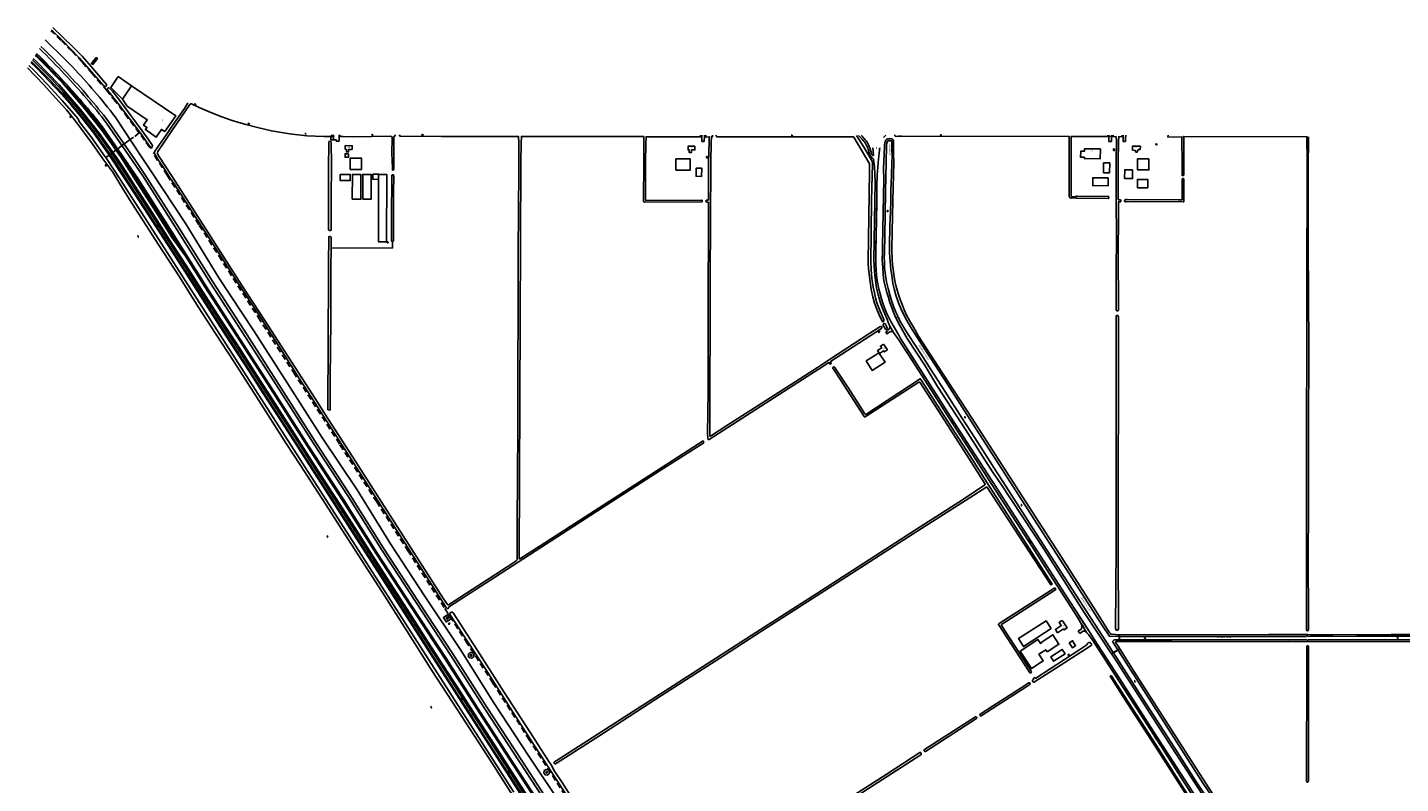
# Model space of a CAD drawing. Extents: x 168875 to 176000, y 513888 to 528000.
# Tile 11 of 106: x 170476 to 172644, y 517019 to 518213. Entities that reach past the tile are written whole.
import ezdxf

# ---------------------------------------------------------------- set-up
doc = ezdxf.new("R2010")
doc.units = 0
doc.header["$MEASUREMENT"] = 0
doc.linetypes.add('LP', pattern=[14, 9, -5])
doc.layers.get('0').update_dxf_attribs({"linetype": 'CONTINUOUS'})
for name, color, linetype in [('BIJGEBOUW', 12, 'CONTINUOUS'), ('DAKRAND', 10, 'CONTINUOUS'), ('HOOFDGEBOUW', 1, 'CONTINUOUS'), ('HUISNUMMER', 7, 'CONTINUOUS'), ('INSTEEK_SLOOT', 72, 'CONTINUOUS'), ('KANT_VERHARDING', 252, 'CONTINUOUS'), ('KANT_WATER', 140, 'CONTINUOUS'), ('KANTONVERHARD', 254, 'CONTINUOUS'), ('KUNSTWERK', 12, 'CONTINUOUS'), ('OVERIGOPSTAL', 12, 'CONTINUOUS'), ('RASTER', 34, 'CONTINUOUS'), ('SEMANTIEK', 140, 'CONTINUOUS'), ('sluitlijn_verharding', 7, 'CONTINUOUS'), ('STRAATNAAM', 7, 'CONTINUOUS'), ('TALUD', 34, 'CONTINUOUS'), ('WATERLOOPNAAM', 7, 'CONTINUOUS')]:
    doc.layers.add(name, color=color, linetype=linetype)
doc.styles.add('ISOCP', font='ISOCP.shx', dxfattribs={"height": 1.8})

# ---------------------------------------------------------------- blocks, each defined once
blk = doc.blocks.new('S04')
at = {"color": 0}
for p, q in [((0, 0.5), (0.5, 0.5)), ((0, 0.3), (1, 0.3)), ((0, 0), (0.5, 0)), ((0, -0.3), (1, -0.3)), ((0, -0.5), (0.5, -0.5))]:
    blk.add_line(p, q, dxfattribs=at)
blk = doc.blocks.new('S05')
at = {"color": 0}
for p, q in [((0.1, 0.3), (0.4, 0.6)), ((0.1, -0.2), (0.4, 0.1)), ((0.4, 0.6), (0.7, 0.7)), ((0.4, 0.1), (0.7, 0.2)), ((0.7, 0.7), (1, 0.6)), ((0.7, 0.2), (1, 0.1)), ((1, 0.6), (1.3, 0.4)), ((1, 0.1), (1.4, -0.1)), ((1.3, 0.4), (1.7, 0.1)), ((1.7, 0.1), (2, 0)), ((2, 0), (2.3, 0.2)), ((2.3, 0.2), (2.6, 0.4)), ((1.4, -0.1), (1.7, -0.4)), ((1.7, -0.4), (2, -0.5)), ((2, -0.5), (2.3, -0.3)), ((2.3, -0.3), (2.6, -0.1))]:
    blk.add_line(p, q, dxfattribs=at)
blk = doc.blocks.new('S012')
at = {"color": 0}
for p, q in [((1.2, 2), (0, 0)), ((1.2, -2), (0, 0)), ((1.4, 0), (0.2, 2)), ((1.4, 0), (0.2, -2))]:
    blk.add_line(p, q, dxfattribs=at)
blk = doc.blocks.new('S014')
at = {"color": 0}
for p, q in [((0, -0.8), (4.2, 1.7)), ((0, 0.6), (1.8, 1.7)), ((5.1, -1.5), (0, 1.4)), ((2.6, -1.5), (0, 0)), ((1.1, -1.5), (6.1, 1.4)), ((6.1, -0.8), (1.9, 1.7)), ((3.5, -1.5), (6.1, 0)), ((6.1, 0.7), (4.4, 1.7))]:
    blk.add_line(p, q, dxfattribs=at)

msp = doc.modelspace()

# ---------------------------------------------------------------- linework, layer by layer
at = {"layer": 'BIJGEBOUW'}
for points in [[(170584.187, 518165.282), (170586.056, 518163.753), (170578.614, 518154.309), (170576.62, 518155.795), (170584.187, 518165.282)], [(170982.883, 518013.11), (170982.832, 518007.819), (170977.332, 518007.843), (170977.364, 518013.246), (170982.883, 518013.11)], [(171499.933, 518005.362), (171499.933, 517987.622), (171522.183, 517987.622), (171522.183, 518005.362), (171499.933, 518005.362)], [(172185.067, 517998.87), (172175.33, 517998.87), (172175.33, 517983.33), (172184.973, 517983.33), (172185.067, 517998.87)], [(172246.885, 518005.401), (172246.885, 517987.661), (172229.025, 517987.661), (172229.025, 518005.401), (172246.885, 518005.401)], [(171045.1, 517874.4), (171043.8, 517874.4), (171043.8, 517872.7), (171045, 517872.7), (171045.1, 517874.4)], [(172121.291, 517240.842), (172126.092, 517233.112), (172131.248, 517236.314), (172126.447, 517244.044), (172121.291, 517240.842)]]:
    msp.add_lwpolyline(points, dxfattribs=at)
at = {"layer": 'DAKRAND'}
for points in [[(171540.6, 517990.4), (171531.8, 517990.5), (171531.6, 517977.7), (171540.5, 517977.6), (171540.6, 517990.4)], [(170969.79, 517980.731), (170969.745, 517970.983), (170985.574, 517970.939), (170985.558, 517980.765), (170969.79, 517980.731)], [(170985.59, 517988.321), (171003.44, 517988.28)], [(170988.753, 517941.691), (171002.275, 517941.439), (171002.38, 517980.461), (170988.891, 517980.542), (170988.753, 517941.691)], [(171005.123, 517941.351), (171018.461, 517941.446), (171018.384, 517980.602), (171005.209, 517980.583), (171005.123, 517941.351)], [(171030.143, 517972.902), (171021.095, 517972.966), (171021.092, 517981.005), (171030.275, 517981.074), (171030.275, 517980.674)], [(171030.143, 517972.902), (171029.893, 517874.301), (171042.76, 517874.387), (171043.02, 517980.669), (171030.275, 517980.674)], [(171030.275, 517980.674), (171030.163, 517980.674), (171030.143, 517972.902)], [(172182.8, 517975.4), (172182.7, 517962.9), (172158.2, 517963), (172158.3, 517975.5), (172182.8, 517975.4)], [(172221.3, 517988), (172208.8, 517988.1), (172208.7, 517974.2), (172221.2, 517974.1), (172221.3, 517988)], [(172245.2, 517959.7), (172245.1, 517972.8), (172229, 517972.7), (172229, 517959.7), (172245.2, 517959.7)], [(172092.7, 517263.3), (172084.6, 517275.8), (172040.9, 517247.5), (172048.9, 517235), (172092.7, 517263.3)], [(172114.6, 517223.7), (172110.2, 517230.5), (172092, 517218.7), (172096.5, 517211.8), (172114.6, 517223.7)]]:
    msp.add_lwpolyline(points, dxfattribs=at)
at = {"layer": 'HOOFDGEBOUW'}
for points in [[(170625.842, 518099.706), (170607.368, 518118.096), (170619.066, 518135.062), (170640.106, 518120.662)], [(170640.106, 518120.662), (170625.842, 518099.706)], [(170625.842, 518099.706), (170633.328, 518088.561), (170664.924, 518067.054), (170659.014, 518058.374), (170664.306, 518054.773), (170661.998, 518051.384), (170679.07, 518039.764), (170687.284, 518051.833), (170692.576, 518048.232), (170709.712, 518073.281), (170640.106, 518120.662)], [(170988.532, 518020.155), (170982.832, 518020.227), (170982.782, 518016.109), (170979.392, 518016.151), (170979.442, 518020.269), (170977.532, 518020.292), (170977.604, 518026.151), (170988.606, 518025.994), (170988.532, 518020.155)], [(171529.994, 518025.205), (171529.98, 518019.365), (171524.28, 518019.377), (171524.274, 518015.258), (171520.884, 518015.264), (171520.89, 518019.382), (171518.982, 518019.385), (171518.99, 518025.244), (171529.994, 518025.205)], [(172170.334, 518021.094), (172170.21, 518005.514), (172145.152, 518005.712), (172145.168, 518007.652), (172139.138, 518007.697), (172139.208, 518017.207), (172145.258, 518017.164), (172145.286, 518021.304), (172170.334, 518021.094)], [(172192.904, 518020.83), (172191.304, 518020.83), (172191.304, 518018.28), (172192.904, 518018.28), (172192.904, 518020.83)], [(172230.23, 518018.593), (172230.262, 518020.233), (172233.382, 518020.171), (172233.478, 518025.03), (172230.338, 518025.093), (172230.34, 518025.193), (172221.222, 518025.39), (172221.078, 518018.802)], [(172230.23, 518018.593), (172229.196, 518018.617), (172229.15, 518016.577), (172228.182, 518015.608), (172226.55, 518015.645), (172225.627, 518016.658), (172225.674, 518018.697), (172221.078, 518018.802)], [(170985.59, 517988.321), (170985.59, 518006.2), (171003.44, 518006.2), (171003.44, 517988.28)], [(171548.193, 518009.028), (171549.643, 518009.029)], [(171548.193, 518009.028), (171548.197, 518007.091), (171549.652, 518007.099)], [(171549.652, 518007.099), (171549.643, 518009.029)], [(171822.006, 517731.863), (171821.316, 517732.937), (171819.718, 517731.91), (171820.41, 517730.835), (171822.006, 517731.863)], [(171827.834, 517712.789), (171822.929, 517709.601), (171824.934, 517706.516), (171818.544, 517702.364), (171821.487, 517697.836), (171827.876, 517701.988), (171828.928, 517700.369), (171833.833, 517703.557), (171827.834, 517712.789)], [(171815.48, 517695.677), (171820.608, 517698.989), (171830.298, 517684.034), (171810.122, 517671.003), (171800.454, 517685.973), (171815.48, 517695.677)], [(171140.584, 517279.587), (171139.204, 517281.735), (171137.016, 517280.342), (171138.39, 517278.203), (171140.584, 517279.587)], [(172111.878, 517262.8), (172102.671, 517256.744), (172099.237, 517261.966), (172108.443, 517268.022), (172106.63, 517270.779), (172106.714, 517270.834), (172105.07, 517273.332), (172108.471, 517275.568), (172109.758, 517275.656), (172110.878, 517275.057), (172111.565, 517274.013), (172111.647, 517274.067)], [(172111.878, 517262.8), (172112.902, 517261.189), (172117.844, 517264.336), (172111.647, 517274.067)], [(171140.513, 517271.515), (171141.745, 517272.316), (171142.703, 517270.817), (171141.47, 517270.014), (171140.513, 517271.515)], [(172086.202, 517226.583), (172104.9, 517238.623), (172095.302, 517253.53), (172076.604, 517241.489)], [(172076.604, 517241.489), (172077.261, 517240.473), (172075.968, 517239.637), (172071.726, 517246.193), (172043.468, 517227.908), (172061.395, 517200.204), (172080.116, 517212.319), (172073.19, 517223.022), (172083.986, 517230.008), (172086.202, 517226.583)], [(172121.344, 517221.833), (172120.628, 517222.892), (172119.054, 517221.828), (172119.77, 517220.769), (172121.344, 517221.833)]]:
    msp.add_lwpolyline(points, dxfattribs=at)
at = {"layer": 'INSTEEK_SLOOT'}
for p, q in [((171563.693, 518042.456), (171563.75, 518040.12)), ((171563.75, 518040.12), (171765.298, 518039.972))]:
    msp.add_line(p, q, dxfattribs=at)
for points in [[(170513.378, 518209.147), (170530.4, 518192.798), (170557.37, 518164.875), (170595.888, 518121.243), (170597.705, 518119.559), (170598.953, 518119.474), (170599.997, 518119.923), (170600.763, 518120.903), (170600.288, 518122.942), (170573.173, 518155.034), (170561.98, 518167.321), (170547.223, 518182.388), (170515.654, 518212.773)], [(170672.442, 518024.349), (170671.527, 518023.856), (170669.925, 518023.969), (170667.476, 518026.934), (170655.659, 518043.975), (170618.374, 518093.35), (170602.171, 518113.97), (170601.796, 518115.159), (170602.274, 518116.234), (170603.578, 518117.183), (170604.557, 518117.292), (170605.737, 518116.309), (170609.72, 518111.961), (170621.005, 518098.202), (170648.03, 518061.642), (170656.585, 518049.607), (170666.383, 518036.17), (170672.931, 518026.334), (170672.442, 518024.349)], [(170729.089, 518093.787), (170728.618, 518092.737), (170723.631, 518084.861), (170704.568, 518057.758), (170695.212, 518043.592), (170676.692, 518017.308), (170676.005, 518015.999), (170675.835, 518015.395)], [(170702.866, 517978.781), (170683.069, 518009.416), (170680.931, 518013.423), (170680.777, 518014.913), (170681.527, 518016.93), (170704.442, 518051.081), (170732.101, 518091.275), (170733.228, 518092.169), (170734.52, 518092.096), (170736.791, 518091.204), (170746.961, 518086.193), (170761.683, 518080.134), (170781.203, 518072.295), (170799.01, 518065.947), (170820.315, 518059.567), (170839.066, 518054.675), (170860.989, 518049.663), (170889.404, 518044.931), (170916.639, 518041.754), (170943.998, 518040.672), (170954.056, 518040.429), (170955.542, 518041.205), (170956.208, 518042.969), (170956.209, 518043.139)], [(170951.112, 517913.65), (170951.145, 517950.225), (170951.344, 518000), (170951.467, 518019.835), (170951.639, 518032.351), (170952.075, 518032.888), (170953.644, 518033.154), (170954.91, 518032.865), (170955.362, 518032.106), (170955.814, 517995.435), (170955.437, 517943.89), (170955.318, 517912.321)], [(171056.47, 518043.098), (171056.435, 518042.404), (171055.822, 518041.199), (171054.701, 518040.731), (171054.331, 518039.788), (171054.319, 518000), (171054.205, 517989.573), (171053.823, 517987.734), (171053.053, 517987.131), (171052.291, 517987.436), (171051.979, 517988.371), (171051.605, 518004.414), (171051.207, 518012.845), (171051.709, 518039.56), (171050.168, 518040.687), (171049.025, 518040.963), (170989.678, 518040.194), (170974.118, 518040.427), (170971.155, 518040.584), (170969.521, 518041.308), (170968.933, 518042.33), (170968.85, 518043.134)], [(171063.302, 518043.096), (171063.215, 518042.27), (171063.828, 518041.238), (171065.168, 518040.908), (171129.398, 518040.748)], [(171129.398, 518040.748), (171251.05, 518040.63), (171251.73, 518030.72)], [(171255.61, 518029.81), (171255.81, 518040.66), (171449.05, 518040.51), (171448.94, 518029.1)], [(171452.36, 518028.77), (171452.81, 518040.04), (171513.42, 518039.89), (171539, 518040.27)], [(171538.808, 518042.496), (171539, 518040.27)], [(171546.907, 518042.481), (171547.24, 518039.58)], [(171547.24, 518039.58), (171552.44, 518040.033), (171552.509, 518030.945)], [(171555.81, 518030.97), (171555.94, 518040.06), (171557.84, 518040.18), (171557.879, 518042.463)], [(171779.63, 518039.939), (171765.298, 518039.972)], [(171780.894, 518039.244), (171779.63, 518039.939)], [(171805.342, 517998.234), (171780.894, 518039.244)], [(171808.531, 518004.212), (171796.418, 518024.637), (171785.102, 518042.194)], [(171834.127, 518033.79), (171832.578, 518028.028)], [(171841.149, 518033.573), (171834.127, 518033.79)], [(171834.843, 518037.047), (171840.472, 518036.817)], [(171841.112, 518021.568), (171841.149, 518033.573)], [(171850.183, 518040.781), (171846.189, 518040.92)], [(171852.223, 518041.311), (171850.183, 518040.781)], [(171856.777, 518041.274), (171852.223, 518041.311)], [(171856.777, 518041.274), (172121.24, 518040.68), (172121.21, 518031.38)], [(172124.02, 518029.08), (172124.24, 518040.76), (172141.42, 518040.37), (172181.86, 518040.75)], [(172181.86, 518040.75), (172181.928, 518042.639)], [(172190.458, 518042.625), (172190.51, 518040.41)], [(172190.51, 518040.41), (172195.27, 518040.2), (172195.66, 518034.15)], [(172195.5, 518000), (172195.66, 518034.15)], [(172198.5, 518000), (172199.14, 518032.93)], [(172199.14, 518032.93), (172199.33, 518040.28), (172204.86, 518040.51)], [(172204.86, 518040.51), (172204.769, 518042.604)], [(172299.2, 518034.78), (172299.01, 518040.13), (172277.11, 518039.65), (172277.273, 518042.498)], [(172299.2, 518034.78), (172299.6, 518000)], [(172302, 518000), (172302.03, 518033.14)], [(172302.03, 518033.14), (172302.03, 518040.64), (172496.63, 518040.24), (172496.32, 518029.66)], [(172498.96, 518029.13), (172499.114, 518039.775)], [(170699.968, 517976.478), (170689.243, 517993.341), (170682.266, 518003.639), (170676.121, 518013.945), (170675.835, 518015.395)], [(171251.5, 518000), (171251.73, 518030.72)], [(171254.9, 518000), (171255.61, 518029.81)], [(171448.94, 518029.1), (171449.2, 518000)], [(171451.9, 518000), (171452.36, 518028.77)], [(171551.6, 518000), (171552.509, 518030.945)], [(171555.1, 518000), (171555.81, 518030.97)], [(171827.888, 517989.6), (171829.136, 518024.975)], [(171832.578, 518028.028), (171832.384, 518022.141)], [(171843.745, 518032.171), (171843.542, 518012.292)], [(171844, 518000), (171843.542, 518012.292)], [(172121.21, 518031.38), (172121, 517999.993)], [(172124.02, 518029.08), (172124, 518000)], [(172496.32, 518029.66), (172497, 518011.1), (172497, 518000)], [(172498.8, 518000), (172498.96, 518029.13)], [(171251.5, 518000), (171251.6, 517987), (171250.9, 517858.8), (171250, 517578.6), (171249.2, 517428.6), (171249.1, 517372), (171247.5, 517370.4), (171242.5, 517366.5), (171140.7, 517300.7), (171139.8, 517300.7), (171138.9, 517301.4), (171132.8, 517310.4), (171043.7, 517449.2), (170989.4, 517534.1), (170955.6, 517586.4), (170955.362, 517586.836)], [(171544.14, 517556.978), (171542.917, 517559.697), (171285.4, 517393.8), (171253.3, 517373.3), (171252.7, 517373.3), (171252.3, 517373.9), (171252.2, 517375.8), (171253.624, 517750), (171254.9, 518000)], [(171451.9, 518000), (171451.7, 517941.2), (171451.7, 517940.2), (171451.9, 517939.8), (171452.1, 517939.7), (171540.1, 517939.9), (171540.6, 517940), (171541.1, 517939.8), (171541.2, 517939.3), (171541.2, 517938.4), (171541.1, 517937.6), (171540.8, 517937.3), (171449.9, 517937.1), (171449.5, 517937.3), (171449.2, 517937.6), (171448.9, 517938.8), (171449.2, 518000)], [(171551.6, 518000), (171551.2, 517940.7), (171550.9, 517940.2), (171548.5, 517940.2), (171548, 517940.1), (171547.5, 517939.7), (171547.2, 517939), (171547.3, 517937.8), (171547.4, 517937.6), (171547.9, 517937.2), (171548.2, 517937.1), (171550.7, 517937), (171551.1, 517936.7), (171551.2, 517936.4), (171551.5, 517906.3), (171551.4, 517848.9), (171550.8, 517834.5), (171550.8, 517750), (171550.6, 517637.7), (171549.912, 517570.879)], [(171555.1, 518000), (171554.7, 517905.3), (171554.1, 517817.7), (171553.2, 517569.2), (171553.4, 517567.7), (171553.9, 517567.1), (171554.6, 517567.1), (171556.3, 517568.1), (171580.4, 517584.1), (171654.8, 517631.7), (171723.4, 517675.9), (171742.7, 517688.6), (171806.3, 517729.9), (171821.9, 517739.8), (171823.3, 517740.6), (171824.2, 517740.5), (171825, 517740), (171825.3, 517738.8), (171825.1, 517737.7), (171824.4, 517737.1), (171744, 517685.1), (171743.9, 517684.7), (171744.7, 517683.6), (171745.1, 517682.4), (171744.8, 517681.3), (171743.9, 517680.9), (171742.9, 517681.3), (171741.6, 517683.4), (171741.2, 517683.5), (171724.5, 517672.8), (171707.4, 517661.6), (171552.169, 517562.124), (171550.631, 517562.124), (171550.155, 517564.676), (171549.912, 517570.879)], [(171805.828, 517996.984), (171805.342, 517998.234)], [(171805.656, 517985.436), (171805.828, 517996.984)], [(171809.962, 517979.058), (171810.509, 517996.21)], [(172000, 517511), (171957.3, 517577.9), (171913.3, 517645.5), (171893.4, 517678.1), (171865.1, 517721.7), (171858.2, 517733.7), (171853.7, 517741.9), (171849.556, 517750), (171845.9, 517757.6), (171842.4, 517765.5), (171840.2, 517771.3), (171837.9, 517778.2), (171835.6, 517786.4), (171833.1, 517794.4), (171828.9, 517810.3), (171828, 517816.5), (171826, 517840), (171825.8, 517845.1), (171825.8, 517848.4), (171825.9, 517851.2), (171826, 517851.5), (171826.4, 517867.9), (171827.2, 517920.2), (171828.3, 517973.5), (171827.888, 517989.6)], [(172000, 517544.9), (171967.6, 517595.2), (171920.9, 517666.8), (171883.1, 517725.3), (171874.9, 517739.3), (171868.786, 517750), (171864.3, 517758.5), (171860.5, 517766.6), (171857, 517775.1), (171854, 517783.3), (171850.9, 517792.4), (171848.7, 517799.7), (171846.7, 517807.5), (171845, 517815.6), (171844.1, 517822.9), (171842.8, 517830.9), (171842, 517838.3), (171841.3, 517846.5), (171841.1, 517861.8), (171841.4, 517890.9), (171842.4, 517939), (171844, 518000)], [(172124, 518000), (172124.1, 517946.985), (172124.2, 517946.382), (172124.521, 517946), (172130.1, 517945.1), (172131.1, 517945.1), (172131.7, 517945.8), (172132.7, 517946.1), (172133.6, 517946.2), (172182.8, 517945.9), (172183.2, 517945.8), (172183.4, 517945.5), (172183.6, 517944.7), (172183.6, 517943.4), (172183.3, 517942.7), (172183.1, 517942.5), (172182.8, 517942.5), (172182.6, 517942.4), (172132.4, 517943), (172131.1, 517943.5), (172130.6, 517943.5), (172130.4, 517943.6), (172124.577, 517943), (172123.957, 517943), (172122.811, 517943.467), (172121.909, 517944.37), (172121.429, 517945.169), (172121.2, 517945.857), (172121.1, 517946.615), (172121, 517999.993)], [(172195.5, 518000), (172195.5, 517938.9), (172195.7, 517883), (172195.5, 517827.5), (172195.4, 517766.4), (172195.6, 517765.7), (172196, 517765.3), (172196.5, 517765), (172198.3, 517765.1), (172198.4, 517765.3), (172198.7, 517765.5), (172198.8, 517766.1), (172198.7, 517861), (172198.8, 517908.8), (172199, 517923), (172198.9, 517937.2), (172199, 517937.4), (172201.9, 517937.5), (172202.2, 517937.6), (172202.4, 517937.8), (172202.6, 517938.2), (172202.6, 517939.3), (172202.4, 517939.9), (172201.9, 517940.3), (172201.5, 517940.4), (172199.3, 517940.4), (172198.9, 517940.5), (172198.7, 517940.7), (172198.5, 517941.2), (172198.5, 518000)], [(172302, 518000), (172301.9, 517979.6), (172301.3, 517978.9), (172300.7, 517978.7), (172300.2, 517978.7), (172299.6, 517978.9), (172299.6, 518000)], [(172497, 518000), (172496.9, 517927.3), (172496.5, 517866.4), (172496.2, 517793), (172496.1, 517494.5), (172495.8, 517392.4), (172495.9, 517261.3), (172496.5, 517260.2), (172497.6, 517260), (172498.6, 517260.5), (172499.2, 517261.9), (172499.3, 517263.8), (172499, 517282.6), (172498.8, 517373.1), (172499.1, 517454.9), (172499.1, 517579.3), (172499.5, 517703.4), (172498.9, 517793), (172498.3, 517864), (172498.7, 517956.1), (172498.8, 518000)], [(171544.14, 517556.978), (171475.2, 517512.8), (171383.4, 517454.1), (171215, 517345), (171142.3, 517298.4), (171141.3, 517297.5), (171141.2, 517296.2), (171140.8, 517295.5), (171139.8, 517295), (171138.6, 517295), (171137.5, 517295.9), (171135.8, 517298.4), (171110, 517338.6), (171058.2, 517419.8), (171000, 517510.278), (170900.8, 517665.3), (170879.8, 517697.8), (170841.9, 517757.3), (170808, 517809.5), (170774.1, 517862.3), (170739.3, 517916), (170708.2, 517964.2), (170699.968, 517976.478)], [(170955.6, 517586.4), (170946.311, 517600.867), (170929.8, 517626.8), (170850.359, 517750), (170814.9, 517804.8), (170727.7, 517940.5), (170702.866, 517978.781)], [(171050.867, 517910.091), (171051.153, 517979.022), (171051.857, 517979.918), (171052.881, 517980.035), (171053.736, 517979.794), (171054.004, 517979.205), (171054.135, 517977.273), (171053.609, 517952.734), (171053.75, 517908.948)], [(171805.656, 517985.436), (171803.8, 517843.9), (171803.8, 517840.5), (171804.3, 517831.5), (171804.7, 517827.6), (171805, 517823.3), (171806.5, 517810.9), (171808.5, 517798.9), (171810.8, 517787.4), (171813.7, 517777.3), (171817.4, 517767.6), (171821, 517759), (171825.6, 517748.8), (171826.3, 517747.9), (171827.2, 517748), (171828.2, 517748.8), (171828.48, 517750), (171828.2, 517751.4), (171826.4, 517756.1), (171822.5, 517764.8), (171817.5, 517778), (171815.2, 517786), (171813.3, 517793.9), (171811.3, 517802.7), (171810.4, 517810), (171809.3, 517816.4), (171808.3, 517829.8), (171808.1, 517834.4), (171808, 517839.4), (171807.9, 517839.9), (171808, 517840.4), (171807.9, 517840.8), (171808.8, 517939.4), (171809.962, 517979.058)], [(172302, 517937.8), (172301.9, 517937.6), (172301.6, 517937.5), (172300.9, 517937.6), (172223.7, 517937.7), (172210.8, 517937.4), (172210.5, 517937.5), (172209.5, 517937.5), (172208.9, 517937.7), (172208.6, 517938.2), (172208.6, 517938.9), (172208.7, 517939.2), (172209.7, 517940.6), (172210.1, 517940.9), (172211.1, 517941.1), (172212.4, 517941.2), (172293.3, 517940.6), (172298.6, 517940.4), (172298.9, 517940.3), (172299.4, 517940.5), (172299.5, 517940.9), (172299.7, 517967.3), (172299.6, 517972.3), (172299.8, 517973.5), (172300.1, 517974), (172300.4, 517974.2), (172301.1, 517974.4), (172301.4, 517974.4), (172301.8, 517974.1), (172302, 517973.8), (172302, 517938.9), (172302.1, 517938.2), (172302, 517937.8)], [(170951.112, 517913.65), (170951.1, 517895.7), (170951.3, 517893.4), (170951.7, 517892.5), (170953, 517891.9), (170954.3, 517892), (170955.1, 517892.8), (170955.2, 517893.7), (170955.318, 517912.321)], [(171050.867, 517910.091), (171050.6, 517876.6), (171050.8, 517875.5), (171051.3, 517874.9), (171052.324, 517874.832)], [(171053.75, 517908.948), (171053.6, 517875.7), (171053.4, 517875.1), (171052.8, 517874.8), (171052.324, 517874.832)], [(170955.163, 517864.441), (170955.3, 517880.4), (170955.1, 517881.8), (170954.5, 517882.5), (170953.1, 517882.7), (170951.9, 517882.2), (170951.4, 517881.3), (170951.1, 517840), (170950.4, 517697.4), (170950.2, 517631), (170950.2, 517608.92), (170953.67, 517608.564)], [(170953.67, 517608.564), (170953.9, 517659), (170954.9, 517750), (170954.9, 517833.9), (170955.163, 517864.441)], [(171052.324, 517874.832), (171052.326, 517864.588), (170955.163, 517864.441)], [(172198.8, 517755.3), (172198.7, 517756.9), (172198.4, 517757.7), (172197.4, 517757.9), (172196.3, 517757.9), (172195.6, 517757.6), (172195.3, 517756.9), (172195.2, 517755.6), (172195.4, 517699.9), (172195.1, 517602.6), (172195.1, 517488.9), (172195.2, 517390.1), (172194.4, 517264.1), (172194.6, 517262.4), (172194.9, 517261.5), (172195.7, 517261.1), (172197.3, 517260.9), (172198.4, 517261.4), (172198.9, 517262.3), (172198.7, 517384.9), (172198.8, 517755.3)], [(171834, 517736.8), (171833.5, 517736.2), (171832.7, 517735.8), (171831.9, 517735.8), (171830.8, 517736.5), (171829.5, 517738.7), (171827.5, 517742.4), (171827.3, 517743.2), (171827.4, 517744.1), (171827.9, 517744.8), (171828.6, 517745.1), (171829.6, 517745.1), (171830.4, 517744.9), (171831, 517744.1), (171832.3, 517740.9), (171833.8, 517737.8), (171834, 517736.8)], [(171991.218, 517487.062), (171962.9, 517469.3), (171882, 517417.5), (171755.1, 517336), (171634.9, 517259), (171575, 517220.5), (171476.9, 517157.8), (171385.6, 517098.1), (171312.1, 517051.1), (171309.8, 517049.8), (171308.8, 517049.7), (171308.1, 517050.2), (171307.5, 517051.1), (171307.5, 517051.8), (171308.3, 517052.7), (171310.9, 517054.3), (171510.6, 517182.9), (171633.4, 517261.7), (171722.4, 517318.6), (171880, 517420.1), (171946.5, 517462.8), (171987.4, 517490.1), (171988.2, 517490.8), (171988.3, 517491.6), (171963.1, 517531.5), (171919.7, 517598.9), (171885, 517652.3), (171884.5, 517652.7), (171883.7, 517652.4), (171798.8, 517597.8), (171797.7, 517597.7), (171797, 517598.4), (171759.9, 517656.4), (171748.6, 517673.2), (171747.7, 517674.1), (171747.5, 517675.1), (171748, 517676.3), (171748.7, 517676.7), (171749.7, 517676.8), (171750.4, 517676.3), (171772.4, 517643.2), (171798.4, 517602.4), (171799.2, 517601.7), (171799.7, 517601.7), (171885.793, 517657.996), (171887.7, 517655.1), (171917.6, 517608.4), (171964, 517536.8), (171991.643, 517493.638)], [(172000, 517544.9), (172026.7, 517503.3), (172104.3, 517383.4), (172163.4, 517291.4), (172184.4, 517257.7), (172185.6, 517255.9), (172186.4, 517255)], [(171991.643, 517493.638), (172094.303, 517333.539), (172092.273, 517332.231), (171991.218, 517487.062)], [(172000, 517511), (172013.3, 517492.2), (172081.4, 517388.3), (172144.9, 517288.6), (172187.86, 517223.662)], [(172098.138, 517327.558), (172099.805, 517324.958), (172096.7, 517322.9), (172014.4, 517269.7), (172014.1, 517269.2), (172014.4, 517268.4), (172061.2, 517196.2), (172061.4, 517195), (172061, 517194), (172060.3, 517193.1), (172059.4, 517193.2), (172058.8, 517193.6), (172058.2, 517194.3), (172009.6, 517269.6), (172009.5, 517270.2), (172009.9, 517270.8), (172012.1, 517272.5), (172098.138, 517327.558)], [(171327.1, 517000), (171284.5, 517066.1), (171242, 517132.6), (171199.5, 517198.9), (171163.6, 517253.5), (171143.4, 517285.1), (171142.8, 517286.7), (171143.2, 517288), (171144.1, 517288.8), (171145.4, 517289.3), (171146.9, 517289.2), (171148.1, 517288), (171186.6, 517228.7), (171228.3, 517163.6), (171270.1, 517098.6), (171298.9, 517053.5), (171301.8, 517049.5), (171304.3, 517045.3), (171306.2, 517041.6), (171308.3, 517038), (171320.2, 517020), (171333, 517000)], [(172186.4, 517255), (172187.6, 517254.5), (172189.2, 517254.3), (172194.4, 517254), (172247.7, 517253.3), (172436.5, 517254.1), (172494, 517254.2), (172497.7, 517254.1), (172501.8, 517253.7), (172537.7, 517253.5), (172629.9, 517253.8), (172729.7, 517253.8)], [(172156.2, 517238.7), (172156.2, 517237.6), (172155.8, 517236.7), (172154.2, 517235.4), (172147, 517230.9), (172100.9, 517201.2), (172066.4, 517179.4), (172065.6, 517178.7), (172064.9, 517178.7), (172064.2, 517178.9), (172063.3, 517179.5), (172062.9, 517180.4), (172062.9, 517181.2), (172063.2, 517182), (172063.7, 517182.4), (172064.9, 517183), (172065.1, 517183.4), (172064.9, 517183.9), (172064.8, 517184.7), (172065.3, 517185.4), (172066.2, 517185.6), (172067, 517185.5), (172067.6, 517185), (172068.2, 517185.1), (172136.5, 517229.3), (172149, 517237.5), (172149.5, 517237.9), (172149.6, 517238.9), (172150.1, 517239.8), (172151.2, 517240.6), (172152.3, 517241.2), (172153.5, 517241.2), (172154.6, 517240.8), (172155.6, 517240), (172156.2, 517238.7)], [(172348.9, 517000), (172336.2, 517019.5), (172223.4, 517195.9), (172199.5, 517234), (172197.3, 517237.2), (172194.4, 517241.2), (172194.3, 517241.9), (172194.7, 517242.5), (172195.6, 517242.7), (172202.8, 517242.8), (172283.4, 517242.8), (172362.3, 517242.5), (172467.3, 517243), (172627.3, 517242.4), (172687, 517242.7)], [(172499.3, 517105.1), (172499.3, 517023.8), (172499.1, 517022.5), (172498.6, 517021.7), (172498, 517021), (172497.4, 517020.7), (172496.8, 517020.8), (172496.3, 517021.2), (172496, 517022.1), (172496.4, 517212.1), (172496.2, 517234.8), (172496.6, 517235.8), (172497.3, 517236.1), (172498.4, 517236), (172499, 517235.7), (172499.3, 517234.9), (172499, 517212.2), (172499.3, 517105.1)], [(172187.86, 517223.662), (172188.258, 517223.061)], [(172188.258, 517223.061), (172192.4, 517216.8), (172273.4, 517091.3), (172323.2, 517013.7), (172332.1, 517000)], [(172321.32, 516980.842), (172258.741, 517078.842), (172208.24, 517156.543), (172187.219, 517189.217), (172185.561, 517188.097), (172206.56, 517155.457), (172257.059, 517077.758), (172315.029, 516986.978)], [(172000, 517137.2), (172054.2, 517171.9), (172059, 517174.9), (172059.5, 517175.7), (172059.4, 517176.5), (172058.7, 517177.4), (172057.8, 517177.8), (172056.8, 517177.8), (172052.5, 517174.7), (172000, 517140.9)], [(171975.1, 517122.5), (171975, 517121.8), (171974.5, 517121.1), (171894.2, 517069.2), (171893.4, 517068.9), (171892.8, 517069.2), (171891.9, 517070.6), (171891.9, 517071.4), (171892.7, 517072.2), (171972.9, 517123.8), (171973.8, 517123.9), (171974.7, 517123.4), (171975.1, 517122.5)], [(172000, 517140.9), (171980.2, 517128.2), (171979.8, 517127.5), (171980, 517126.8), (171980.9, 517125.5), (171981.8, 517125.5), (172000, 517137.2)], [(171781, 517000), (171831.8, 517032.8), (171885.4, 517067.6), (171886.4, 517067.7), (171887, 517067.1), (171887.5, 517065.5), (171887.5, 517064.8), (171886.6, 517064.1), (171787.5, 517000)]]:
    msp.add_lwpolyline(points, dxfattribs=at)
for points in [[(171829.136, 518024.975, -0.0845893), (171831.419, 518034.825)], [(171831.419, 518034.825, -0.24476714), (171834.843, 518037.047)], [(171840.472, 518036.817, -0.36960708), (171843.745, 518032.171)], [(171846.189, 518040.92, -0.33052609), (171845.623, 518043.183)], [(171810.509, 517996.21, 0.11398794), (171808.531, 518004.212)]]:
    msp.add_lwpolyline(points, format="xyb", dxfattribs=at)
at = {"layer": 'KANT_VERHARDING'}
for points in [[(170605.553, 518013.349), (170596.492, 518026.512), (170578.794, 518050.352), (170564.961, 518067.936), (170550.652, 518085.391), (170529.842, 518109.364), (170510.746, 518130.051), (170493.769, 518147.491), (170481.896, 518159.019)], [(170483.462, 518161.513), (170491.464, 518153.79), (170512.967, 518131.96), (170533.013, 518110.115), (170547.144, 518093.944), (170562.414, 518075.608), (170579.68, 518053.987), (170594.503, 518034.243), (170608.163, 518015.095)], [(170957.037, 518043.139), (170957.004, 518040.22), (170955.016, 518040.253), (170954.949, 518035.353), (170958.938, 518035.245)], [(170958.938, 518035.245), (170959.018, 518043.138)], [(170958.938, 518035.245), (170963.281, 518035.127), (170963.441, 518033.136)], [(170967.77, 518033.134), (170967.918, 518043.134)], [(171540.772, 518032.492), (171540.8, 518033.27)], [(171544.4, 518033.4), (171544.407, 518032.486)], [(171827.983, 518039.299), (171827.962, 518039.28)], [(172183.6, 518033.83), (172183.426, 518032.637)], [(172183.6, 518033.83), (172183.78, 518040.91)], [(172183.78, 518040.91), (172183.797, 518042.636)], [(172183.78, 518040.91), (172188.05, 518040.72)], [(172188.05, 518040.72), (172187.803, 518032.63)], [(172188.193, 518042.629), (172188.05, 518040.72)], [(172206.211, 518042.602), (172206.38, 518040.56)], [(172206.38, 518040.56), (172206.54, 518035.95)], [(172206.54, 518035.95), (172206.57, 518032.601)], [(172209.957, 518032.596), (172209.97, 518033.37)], [(172209.97, 518033.37), (172209.97, 518037.67), (172210.716, 518042.595)], [(170631.107, 517974.877), (170614.776, 518000), (170606.864, 518011.367)], [(170633.458, 517976.861), (170618.298, 518000), (170609.487, 518013.122)], [(171805.443, 518013.411), (171803.558, 518019.846)], [(171808.673, 518013.588), (171805.96, 518022.583)], [(171810.9, 518022.832), (171810.9, 518022.751), (171811.283, 518018.008), (171811.885, 518010.578), (171810.877, 518010.477)], [(171819.861, 518004.19), (171820.954, 518014.695)], [(171820.954, 518014.695), (171821.306, 518017.88), (171821.67, 518021.119)], [(171813.45, 517993.083), (171812.175, 518004.324)], [(171819.454, 518000.272), (171819.861, 518004.19)], [(171257.5, 517000), (171210.9, 517072.6), (171087.6, 517264.3), (171036.3, 517344.3), (170982.7, 517427.6), (170936.331, 517500), (170849.1, 517635.5), (170709.6, 517852.8), (170668.1, 517917.2), (170631.107, 517974.877)], [(170633.458, 517976.861), (170749.7, 517795.8), (170807.4, 517706.4), (170851.9, 517637), (170902, 517559.1), (170939.847, 517500), (170984.7, 517430.4), (171072.3, 517293.8), (171088.9, 517267.8), (171140.4, 517188), (171261.1, 517000)], [(171837.8, 517741), (171836.9, 517743.4), (171835.4, 517746.6), (171833.7, 517752.1), (171829.8, 517760.4), (171827.8, 517765.2), (171824.1, 517774.9), (171822.6, 517779.5), (171821, 517785.2), (171819.3, 517790.7), (171816.8, 517801.1), (171814.9, 517813), (171813.9, 517821.7), (171813.4, 517827.9), (171812.7, 517845.4), (171814.461, 517969.423)], [(171814.477, 517973.655), (171814.214, 517976.411)], [(171814.461, 517969.423), (171814.477, 517973.655)], [(171817.394, 517968.392), (171817, 517936.4), (171815.8, 517856.8), (171815.7, 517841.9), (171815.9, 517835.2), (171816, 517834.5), (171816.1, 517831.4), (171816.9, 517821), (171818, 517812.9), (171820.5, 517799.2), (171822.3, 517792.1), (171824.5, 517784), (171826.8, 517777.2), (171829.4, 517769.9), (171832.7, 517762.1), (171835.6, 517755.5), (171839.3, 517748.2), (171851.8, 517726.6), (171854.4, 517721.7), (171872.4, 517693.4), (171918.5, 517622), (171933.1, 517599), (171965.9, 517548.4), (172000, 517495.6)], [(171817.394, 517968.392), (171817.52, 517973.367)], [(171817.52, 517973.367), (171817.724, 517974.661)], [(171831.575, 517731.884), (171833.4, 517733.1), (171834.7, 517734.1), (171836, 517735.6), (171837.5, 517737.6), (171837.9, 517739.7), (171837.8, 517741)], [(171833.763, 517728.188), (171834.7, 517730), (171836.6, 517731.6), (171838.4, 517732.3), (171839.7, 517732.6), (171841.9, 517732.4), (171842.7, 517732), (171843.6, 517731.2)], [(171843.6, 517731.2), (171851.6, 517719.8), (171872.9, 517686.8), (171903.8, 517639.4), (171926.9, 517603.3), (171960.7, 517550.8), (171999, 517491)], [(171999, 517491), (172063, 517392.1), (172089.9, 517350), (172129.3, 517288.9), (172136.5, 517277.5), (172137.9, 517274.3), (172140.5, 517270.4)], [(172000, 517495.6), (172035.2, 517440.7), (172076.3, 517377.2), (172114.2, 517318.2), (172137.7, 517281.8), (172154.4, 517256.8), (172165.7, 517238.2), (172201, 517184), (172249.7, 517108.1), (172315.2, 517006.4), (172319.4, 517000)], [(171144.215, 517278.352), (171139.759, 517285.576), (171132.581, 517281.108), (171137.006, 517273.838), (171144.215, 517278.352)], [(172140.5, 517270.4), (172141.3, 517267.9), (172141.3, 517266.5), (172140.7, 517263.7), (172140, 517262.5), (172139.5, 517262), (172135.517, 517259.57)], [(172138.039, 517255.582), (172141.9, 517258.6), (172143.1, 517259.1), (172144.1, 517259.2), (172145.3, 517259.1), (172146.6, 517258.8), (172147.7, 517258.2), (172149.1, 517256.8)], [(172149.1, 517256.8), (172151.5, 517254), (172157.2, 517246), (172265.6, 517077.9), (172315.601, 516999.901)], [(171171.918, 517220.276), (171173.858, 517217.357), (171177.301, 517216.632), (171180.238, 517218.538), (171180.944, 517221.965), (171179.023, 517224.889), (171175.595, 517225.655), (171172.684, 517223.695), (171171.918, 517220.276)], [(171236.627, 517038.119), (171234.066, 517036.508)], [(171237.977, 517036.016), (171235.417, 517034.404)], [(171300.228, 517037.216), (171299.445, 517033.806), (171296.544, 517031.85), (171293.127, 517032.585), (171291.217, 517035.532), (171291.936, 517038.99), (171294.888, 517040.889), (171298.31, 517040.146), (171300.228, 517037.216)]]:
    msp.add_lwpolyline(points, dxfattribs=at)
for points in [[(171788.484, 518042.19, 0.02344442), (171794.116, 518036.22)], [(171795.66, 518039.211, -0.01772706), (171792.664, 518042.138)], [(171794.116, 518036.22, -0.11704508), (171803.558, 518019.846)], [(171805.96, 518022.583, 0.11801163), (171795.66, 518039.211)], [(171827.983, 518039.299, -0.01046829), (171828.911, 518040.095)], [(171828.911, 518040.095, 0.02289318), (171831.645, 518042.908)], [(171809.005, 518007.558, -0.14390173), (171805.443, 518013.411)], [(171810.877, 518010.477, -0.21992831), (171808.673, 518013.588)], [(171816.649, 518022.761, -0.04583586), (171816.391, 518022.821)], [(171816.955, 518022.819, -0.05167065), (171816.649, 518022.761)], [(171821.67, 518021.119, 0.00885271), (171821.821, 518022.81)], [(171812.175, 518004.324, 0.07994829), (171809.005, 518007.558)], [(171814.214, 517976.411, 0.01547553), (171813.45, 517993.083)], [(171817.724, 517974.661, -0.01624538), (171819.454, 518000.272)]]:
    msp.add_lwpolyline(points, format="xyb", dxfattribs=at)
at = {"layer": 'KANT_WATER'}
for points in [[(170621.673, 517965.935), (170610.29, 517984.014), (170594.878, 518005.466), (170577.862, 518029.68), (170551.796, 518064.111), (170537.179, 518082.779), (170519.661, 518101.676), (170501.694, 518122.051), (170475.602, 518148.998)], [(171831.8, 518000), (171831.9, 518006.2), (171832.246, 518019.837), (171832.384, 518022.141)], [(171841.112, 518021.568), (171841.2, 518008.2), (171841, 518000)], [(171831.8, 518000), (171830.9, 517953.4), (171830.4, 517917.8), (171829.8, 517883.6), (171829.2, 517857.4), (171828.9, 517848.1), (171829.1, 517843.4), (171829.3, 517840.4), (171829.3, 517838), (171829.4, 517835.2), (171829.6, 517832.4), (171830, 517829.1), (171830.4, 517825.5), (171831, 517821.1), (171832.6, 517811.1), (171834.9, 517800.4), (171837.6, 517790.6), (171840.4, 517781.4), (171843.8, 517772.3), (171847.4, 517763.2), (171850.3, 517756.9), (171849.8, 517755.6), (171850, 517755.1), (171851.2, 517754.9), (171853.7, 517749.6), (171856.7, 517744.2), (171861.3, 517736.3), (171867.7, 517726.4), (171876.5, 517712.8), (171889.7, 517692.5), (171902.5, 517672.3), (171924.6, 517638.2), (171951.7, 517596.1), (171971.9, 517564.6), (172000, 517520.7)], [(172000, 517538.1), (171971.4, 517582.6), (171928.6, 517649.2), (171887.7, 517712.8), (171876.6, 517730), (171870.4, 517739.7), (171864.5, 517750.1), (171859.9, 517759), (171855.4, 517768.7), (171851.7, 517778), (171847.5, 517789.8), (171844.4, 517799.8), (171842.5, 517808.6), (171840.8, 517821.5), (171839.6, 517830.2), (171838.9, 517836.9), (171838.2, 517843.8), (171837.8, 517849), (171837.6, 517853), (171837.5, 517853.9), (171837.4, 517858), (171837.4, 517878.6), (171837.6, 517888.9), (171837.8, 517901), (171838.2, 517909.7), (171838.6, 517922.5), (171839.1, 517937.7), (171839.5, 517956), (171840.3, 517979.2), (171841, 518000)], [(171241.5, 517000), (171208.4, 517052.2), (171153.9, 517136.4), (171114.4, 517196.9), (171074.7, 517259.8), (171036.2, 517320.1), (170981.6, 517404.9), (170946.8, 517459.2), (170928.7, 517487.9), (170906.5, 517522.1), (170884.5, 517555.6), (170837.4, 517629.4), (170801.4, 517685.3), (170772.5, 517729.2), (170745.5, 517771.7), (170715.9, 517818.9), (170682.3, 517870.6), (170637, 517941), (170621.673, 517965.935)], [(172000, 517538.1), (172023.5, 517501.5), (172074.7, 517421.9), (172121.4, 517349.3), (172173.9, 517267.8), (172184.7, 517251.1), (172199.784, 517250.7)], [(172000, 517520.7), (172000.6, 517519.7), (172016.1, 517495.9), (172069.1, 517413.6), (172131.4, 517316.7), (172190.67, 517225.393)], [(172200.423, 517250.6), (172273.9, 517250.8), (172362, 517250.8), (172435.8, 517251), (172495.6, 517251), (172496.7, 517251.8), (172497.5, 517251.8), (172498.8, 517251), (172575.4, 517251.1), (172682.6, 517251.4)], [(172198.138, 517229.993), (172189.5, 517243.1), (172192.1, 517245.7), (172199.867, 517245.7)], [(172198.138, 517229.993), (172198.383, 517229.483)], [(172199.784, 517250.7), (172200.423, 517250.6)], [(172199.867, 517245.7), (172200.478, 517245.7)], [(172670.1, 517245.6), (172582.3, 517245.7), (172499.1, 517245.7), (172497.7, 517244.7), (172496.6, 517245.5), (172453.9, 517245.7), (172361.9, 517245.8), (172268.7, 517245.7), (172200.478, 517245.7)], [(172190.67, 517225.393), (172191.025, 517224.816)], [(172191.025, 517224.816), (172237.1, 517153.5), (172287.8, 517074.6), (172321.2, 517022.5), (172336, 517000)], [(172198.383, 517229.483), (172215, 517203.5), (172266.8, 517121.9), (172332.9, 517018.9), (172345.1, 517000)]]:
    msp.add_lwpolyline(points, dxfattribs=at)
at = {"layer": 'KANTONVERHARD'}
for points in [[(171540.775, 518042.492), (171540.8, 518040.33)], [(171540.8, 518040.33), (171540.8, 518033.27)], [(171544.4, 518033.4), (171545.11, 518040.21)], [(171545.11, 518040.21), (171544.96, 518042.485)]]:
    msp.add_lwpolyline(points, dxfattribs=at)
at = {"layer": 'KUNSTWERK'}
for points in [[(170605.553, 518013.349), (170608.163, 518015.095)], [(170606.293, 518012.23), (170605.553, 518013.349)], [(170606.864, 518011.367), (170606.293, 518012.23)], [(170609.487, 518013.122), (170606.864, 518011.367)], [(170608.163, 518015.095), (170608.886, 518014.018)], [(170608.886, 518014.018), (170609.487, 518013.122)], [(172199.784, 517250.7), (172199.751, 517252.699), (172200.4, 517252.7), (172200.423, 517250.6)], [(172190.67, 517225.393), (172198.138, 517229.993)], [(172198.138, 517229.993), (172199.8, 517231.017), (172200.117, 517230.583), (172198.383, 517229.483)], [(172199.867, 517245.7), (172199.784, 517250.7)], [(172200.478, 517245.7), (172200.5, 517243.7), (172199.9, 517243.7), (172199.867, 517245.7)], [(172200.423, 517250.6), (172200.478, 517245.7)], [(172188.258, 517223.061), (172188, 517222.813), (172187.625, 517223.5), (172187.86, 517223.662)], [(172187.86, 517223.662), (172190.67, 517225.393)], [(172191.025, 517224.816), (172188.258, 517223.061)], [(172198.383, 517229.483), (172191.025, 517224.816)]]:
    msp.add_lwpolyline(points, dxfattribs=at)
for points in [[(171176.122, 517222.373, 0.99564673), (171176.731, 517219.827)], [(171176.122, 517222.373, -1.00509631), (171176.731, 517219.827)], [(171296.585, 517037.294, 0.99620607), (171294.813, 517035.36)], [(171296.585, 517037.294, -1.00323183), (171294.813, 517035.36)]]:
    msp.add_lwpolyline(points, format="xyb", dxfattribs=at)
at = {"layer": 'OVERIGOPSTAL'}
msp.add_lwpolyline([(172260.1, 518028.6), (172259.7, 518027.4), (172257.8, 518027.9), (172258.2, 518029.1), (172260.1, 518028.6)], dxfattribs=at)
at = {"layer": 'RASTER', "linetype": 'LP'}
for points in [[(170652.087, 518046.191), (170634.179, 518070.27), (170614.437, 518096.094), (170601.343, 518112.527), (170577.842, 518140.111), (170561.757, 518158.151), (170545.438, 518175.427), (170528.515, 518192.401), (170512.379, 518207.557)], [(170635.799, 518034.182), (170627.69, 518028.197)], [(170652.087, 518046.191), (170643.298, 518039.394), (170635.799, 518034.182)], [(170672.442, 518024.349), (170671.875, 518022.215), (170670.159, 518022.414), (170668.384, 518023.536), (170652.087, 518046.191)], [(170604.868, 518011.225), (170599.288, 518007.35)], [(170606.293, 518012.23), (170604.868, 518011.225)], [(170610.708, 518015.425), (170608.886, 518014.018)], [(170615.952, 518019.539), (170610.708, 518015.425)], [(170617.568, 518020.806), (170615.952, 518019.539)], [(170624.304, 518025.743), (170617.568, 518020.806)], [(170627.69, 518028.197), (170624.304, 518025.743)], [(170696.294, 517979.312), (170674.234, 518013.818), (170675.835, 518015.395)], [(171324.8, 517000), (171268.3, 517087.6), (171210.8, 517177.3), (171170.6, 517239.5), (171139.7, 517287.5), (171133.8, 517296.5), (171076.9, 517385.5), (171027.2, 517463.5), (170968.4, 517554.8), (170923.5, 517625.2), (170897.8, 517664.8), (170843.099, 517750), (170782, 517845.4), (170746.5, 517901.1), (170696.294, 517979.312)]]:
    msp.add_lwpolyline(points, dxfattribs=at)
at = {"layer": 'sluitlijn_verharding'}
for points in [[(170963.441, 518033.136), (170967.77, 518033.134)], [(171540.772, 518032.492), (171544.407, 518032.486)], [(172183.426, 518032.637), (172187.803, 518032.63)], [(172206.57, 518032.601), (172209.957, 518032.596)], [(171831.575, 517731.884), (171833.763, 517728.188)], [(171837.8, 517741), (171843.6, 517731.2)], [(172135.517, 517259.57), (172138.039, 517255.582)], [(172140.5, 517270.4), (172149.1, 517256.8)]]:
    msp.add_lwpolyline(points, dxfattribs=at)
at = {"layer": 'TALUD'}
for points in [[(170514.211, 518182.864), (170503.329, 518193.147)], [(170484.843, 518163.712), (170489.324, 518159.532), (170525.516, 518122.077), (170559.104, 518083.695), (170589.286, 518045.125), (170617.716, 518005.194), (170626.044, 517992.393)], [(170487.974, 518168.697), (170493.069, 518163.939), (170530.276, 518125.739), (170563.441, 518087.582), (170594.204, 518048.982), (170622.314, 518008.884), (170649.833, 517966.038), (170678.281, 517921.447), (170704.433, 517880.451), (170729.369, 517845.574)], [(170524.219, 518173.158), (170514.211, 518182.864)], [(170537.526, 518159.827), (170524.219, 518173.158)], [(170477.955, 518152.744), (170485.82, 518145.222), (170506.532, 518123.313), (170530.555, 518097.374), (170555.58, 518068.489), (170557.367, 518064.224), (170575.746, 518040.329), (170598.555, 518008.469), (170599.288, 518007.35)], [(170604.868, 518011.225), (170598.939, 518019.669), (170580.429, 518045.615), (170560.829, 518070.369), (170545.018, 518089.334), (170529.255, 518107.316), (170511.157, 518126.902), (170490.031, 518149.081), (170481.033, 518157.646)], [(170547.091, 518149.931), (170537.526, 518159.827)], [(170632.451, 517996.313), (170592.231, 518054.996)], [(170634.466, 517996.942), (170593.86, 518056.188)], [(170641.586, 518001.902), (170600.69, 518061.549)], [(170645.001, 518003.992), (170603.853, 518063.998)], [(170614.032, 518071.858), (170654.878, 518010.035)], [(171539, 518040.27), (171540.8, 518040.33)], [(171545.11, 518040.21), (171547.24, 518039.58)], [(172181.86, 518040.75), (172183.78, 518040.91)], [(172188.05, 518040.72), (172190.51, 518040.41)], [(172204.86, 518040.51), (172206.38, 518040.56)], [(170627.525, 517976.872), (170604.868, 518011.225)], [(170622.447, 517972.025), (170599.288, 518007.35)], [(170626.044, 517992.393), (170644.674, 517963.757), (170673.602, 517919.035), (170699.932, 517877.572), (170726.615, 517836.271), (170753.288, 517794.74), (170780.774, 517752.014), (170807.19, 517711.386), (170833.326, 517670.836), (170860.852, 517627.917), (170889.871, 517582.6), (170915.737, 517542.242), (170944.425, 517497.801), (170968.766, 517459.956), (170996.23, 517417.32), (171022.803, 517375.759), (171048.527, 517335.598), (171079.951, 517286.564), (171107.64, 517243.603), (171131.922, 517206.185), (171159.631, 517163.209), (171186.412, 517121.532), (171213.688, 517079.35), (171240.654, 517037.186), (171266.346, 516997.316)], [(171297.85, 516963.075), (171243.327, 517046.855), (171189.09, 517130.922), (171135.362, 517215.247), (171080.388, 517298.758), (171025.808, 517382.55), (170972.429, 517467.108), (170917.736, 517550.838), (170864.155, 517635.29), (170810.146, 517719.419), (170755.798, 517803.362), (170702.73, 517888.122), (170648.864, 517972.367), (170632.451, 517996.313)], [(171299.479, 516964.267), (171244.956, 517048.047), (171190.719, 517132.114), (171136.991, 517216.439), (171082.017, 517299.951), (171027.437, 517383.742), (170974.058, 517468.3), (170919.365, 517552.03), (170865.784, 517636.482), (170811.775, 517720.611), (170757.427, 517804.554), (170704.359, 517889.314), (170650.493, 517973.559), (170634.175, 517997.368)], [(171299.901, 516962.924), (171245.378, 517046.704), (171191.141, 517130.771), (171137.413, 517215.095), (171082.439, 517298.607), (171027.859, 517382.399), (170974.48, 517466.956), (170919.787, 517550.687), (170866.206, 517635.139), (170812.197, 517719.268), (170757.849, 517803.21), (170704.781, 517887.971), (170650.915, 517972.216), (170634.597, 517996.024)], [(171307.347, 516969.199), (171252.89, 517052.878), (171198.011, 517136.834), (171144.344, 517221.064), (171089.34, 517304.62), (171034.815, 517388.327), (170981.433, 517472.89), (170926.733, 517556.63), (170873.174, 517641.047), (170819.139, 517725.217), (170764.824, 517809.109), (170711.772, 517893.844), (170657.786, 517978.275), (170641.586, 518001.902)], [(171310.709, 516971.366), (171256.275, 517055.01), (171201.345, 517139.044), (171147.701, 517223.238), (171092.686, 517306.811), (171038.182, 517390.486), (170984.798, 517475.051), (170930.097, 517558.796), (170876.546, 517643.198), (170822.501, 517727.384), (170768.198, 517811.257), (170715.152, 517895.982), (170661.122, 517980.484), (170645.001, 518003.992)], [(170654.878, 518010.035), (170670.634, 517986.188), (170725.802, 517902.848), (170777.847, 517817.34), (170832.923, 517733.853), (170886.626, 517650.109), (170940.677, 517565.559), (170996.356, 517482.289), (171048.999, 517397.367), (171103.802, 517313.726), (171158.986, 517230.698), (171212.252, 517146.272), (171267.39, 517062.01), (171322.608, 516979.242)], [(170622.447, 517972.025), (171244.01, 517004.808)], [(171844.159, 516083.938), (171788.4, 516170.8), (171682.3, 516335.8), (171402.8, 516771.4), (171265.7, 516984.5), (171209.7, 517071.8), (170981.4, 517426.8), (170882, 517581.8), (170847.9, 517634.7), (170826.1, 517668.9), (170788.6, 517727), (170708.4, 517852), (170666.9, 517916.5), (170627.525, 517976.872)]]:
    msp.add_lwpolyline(points, dxfattribs=at)
for points in [[(170527.033, 518130.983, 0.01364978), (170488.847, 518170.088)], [(170528.662, 518132.175, 0.01387035), (170489.928, 518171.81)], [(170534.795, 518138.349, 0.01421141), (170494.663, 518179.348)], [(170537.696, 518141.102, 0.01441268), (170496.837, 518182.809)], [(170603.853, 518063.998, 0.02505152), (170537.696, 518141.102)], [(170547.091, 518149.931, -0.02431559), (170614.032, 518071.858)], [(170592.231, 518054.996, 0.02505262), (170527.033, 518130.983)], [(170593.86, 518056.188, 0.02505262), (170528.662, 518132.175)], [(170600.69, 518061.549, 0.02503939), (170534.795, 518138.349)]]:
    msp.add_lwpolyline(points, format="xyb", dxfattribs=at)

# ---------------------------------------------------------------- block references
at = {"layer": 'SEMANTIEK'}
for p, xscale, yscale, rotation in [((170515.196, 518122.532), 0.9885934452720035, 0.9885934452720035, 222.7454250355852), ((170582.866, 518063.434), 1.001882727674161, 1.001882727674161, 218.2311027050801), ((170586.233, 518065.883), 0.9924051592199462, 0.9924051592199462, 37.05464760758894), ((170596.379, 518073.429), 1.004215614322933, 1.004215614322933, 37.18940873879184), ((170619.419, 517989.208), 0.9898813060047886, 0.9898813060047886, 213.3368898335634), ((170729.4, 517819.3), 1.003533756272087, 1.003533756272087, 212.9616363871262), ((170741.707, 517825.976), 0.9953672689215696, 0.9953672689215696, 212.444703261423), ((170753.766, 517834.524), 0.9916904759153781, 0.9916904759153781, 32.64844085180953), ((171107.4, 517230.9), 0.9921743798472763, 0.9921743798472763, 212.90524292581), ((171118.742, 517239.95), 0.9983611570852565, 0.9983611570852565, 212.6076419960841), ((171132.16, 517246.913), 1.005109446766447, 1.005109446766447, 32.36189105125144)]:
    msp.add_blockref('S04', p, dxfattribs=dict(at, xscale=xscale, yscale=yscale, rotation=rotation))
for name, p, rotation in [('S05', (170739.363, 518092.057), 334.169544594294), ('S05', (170544.437, 518070.794), 134.0815826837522), ('S05', (170823.805, 518060.987), 350.5591071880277), ('S05', (170913.461, 518044.813), 0.6263010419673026), ('S05', (171019.31, 518042.998), 359.6361396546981), ('S05', (171098.258, 518043.106), 0.8446259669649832), ('S05', (171681.711, 518042.139), 359.8695156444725), ('S05', (171917.158, 518042.459), 359.9610144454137), ('S05', (170600.223, 517993.975), 128.9524629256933), ('S05', (171834.147, 517924.163), 270.7437203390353), ('S05', (170649.526, 517883.663), 307.9741013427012), ('S012', (170681.479, 517899.239), 213.0227771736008), ('S012', (171815.347, 517873.688), 178.581884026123), ('S04', (170743.331, 517827.719), 32.59416326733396), ('S012', (171938.095, 517589.724), 211.9956987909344), ('S05', (171955.847, 517598.066), 301.6900523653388), ('S05', (172044.937, 517459.407), 303.2425943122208), ('S05', (170948.526, 517409.761), 306.8413121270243), ('S014', (172057.2, 517403.8), 302.0053832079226), ('S04', (171121.431, 517240.432), 32.49757156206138), ('S05', (172239.679, 517247.936), 359.5433136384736), ('S05', (172638.606, 517248.505), 359.4650287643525), ('S05', (172223.949, 517180.87), 305.4043051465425), ('S012', (171161.878, 517151.721), 211.3383500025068), ('S05', (171112.44, 517140.12), 306.5918784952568), ('S014', (172259.9, 517089.1), 122.0053832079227)]:
    msp.add_blockref(name, p, dxfattribs=dict(at, rotation=rotation))

# ---------------------------------------------------------------- texts
at = {"layer": 'HUISNUMMER', "style": 'ISOCP'}
for s, p in [('31', (170687.358, 518064.518)), ('29', (170981.409, 518022.56)), ('27', (171522.92, 518021.78)), ('23', (172155.025, 518016.437)), ('21', (172225.546, 518021.774))]:
    msp.add_text(s, height=2.5, dxfattribs=at).set_placement(p)
for s, rotation, p in [('51', 303.0164, (171826.497, 517706.417)), ('49', 302.492929, (172110.867, 517267.507))]:
    msp.add_text(s, height=2.5, rotation=rotation, dxfattribs=at).set_placement(p)
at = {"layer": 'STRAATNAAM', "style": 'ISOCP'}
for s, rotation, p in [('Zuidermeerdijk', 310.371019, (170547.869, 518088.717)), ('Zuidermeerweg', 89.311771, (171816.212, 517902.249)), ('Zuidermeerdijk', 302.418385, (170685.163, 517891.391)), ('Zuidermeerweg', 302.211751, (171861.172, 517706.14)), ('Zuidermeerweg', 302.990193, (172132.17, 517285.213)), ('Zuidermeerdijk', 302.625246, (171166.55, 517142.131))]:
    msp.add_text(s, height=2.5, rotation=rotation, dxfattribs=at).set_placement(p)
at = {"layer": 'WATERLOOPNAAM', "style": 'ISOCP'}
for s, rotation, p in [('Zuidermeer', 90, (171838.379, 518010.364)), ('Zuidermeertocht', 302.290802, (171883, 517710.8)), ('Zuidermeertocht', 302.704088, (172138.8, 517312.9)), ('Monnikentocht', 0.170378, (172353.1, 517248.3))]:
    msp.add_text(s, height=2.5, rotation=rotation, dxfattribs=at).set_placement(p)

doc.saveas('drawing.dxf')
